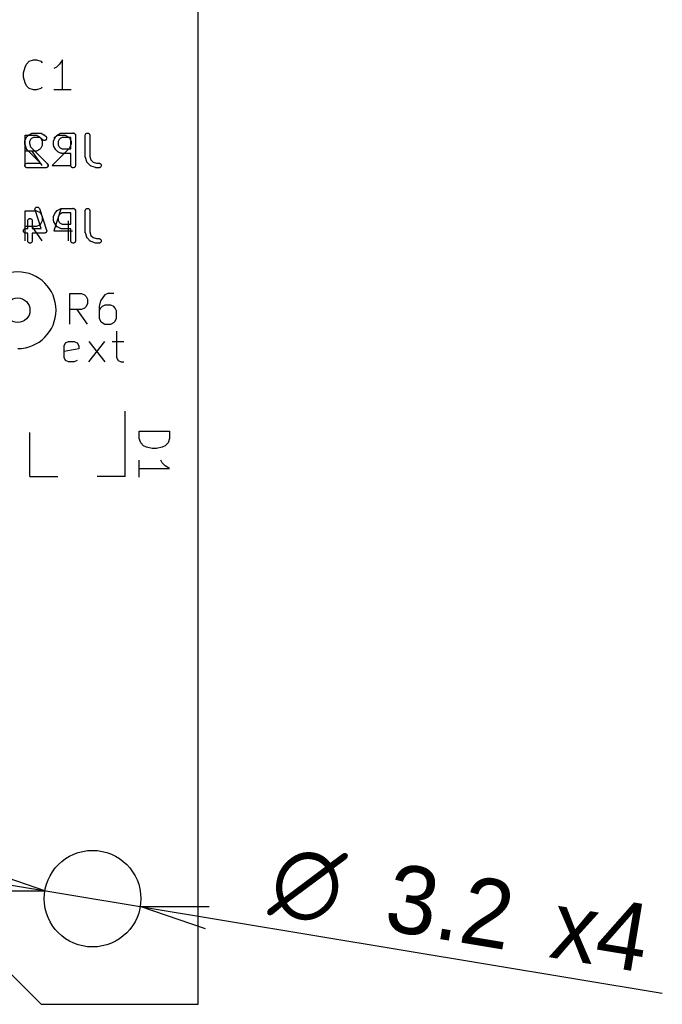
# Model space of a CAD drawing. Header units: millimetres. Extents: x 41 to 95.7, y -150.6 to -95.8.
# Tile 8 of 13: x 74.4 to 95.7, y -150.6 to -118. Entities that reach past the tile are written whole.
import ezdxf
from ezdxf.enums import TextEntityAlignment as Align

# ---------------------------------------------------------------- set-up
doc = ezdxf.new("R2010")
doc.units = ezdxf.units.MM
doc.layers.add('BLACK', color=7, linetype='Continuous')
doc.layers.add('Default', color=7, linetype='Continuous')
doc.styles.add('SEACAD_Solid_Edge_ANSI', font='seans.ttf')
doc.styles.add('SEACAD_Solid_Edge_ANSI1_Symbols', font='semeca1.ttf')
doc.dimstyles.new('JIS_(mm)', dxfattribs={"dimtxt": 2.25, "dimasz": 2.25, "dimexe": 1.125, "dimexo": 0, "dimgap": 0.5625, "dimtad": 1, "dimdsep": 46, "dimtxsty": 'SEACAD_Solid_Edge_ANSI', "dimblk1": '_SE_OPEN', "dimblk2": '_SE_OPEN', "dimsah": 1, "dimcen": 1.125, "dimadec": 0, "dimazin": 0, "dimtfac": 0.5, "dimtmove": 0, "dimatfit": 3, "dimfxl": 1, "dimarcsym": 0})

# ---------------------------------------------------------------- blocks, each defined once
blk = doc.blocks.new('DMBLK5')
at = {"layer": 'Default', "color": 7, "linetype": 'Continuous'}
for p, q in [((70.792, -146.134), (78.388, -147.394)), ((78.388, -147.394), (95.686, -150.263))]:
    blk.add_line(p, q, dxfattribs=at)
for points in [[(72.95, -146.872), (75.231, -146.87), (73.073, -146.132)], [(80.546, -148.132), (78.388, -147.394), (80.669, -147.392)]]:
    blk.add_lwpolyline(points, dxfattribs=at)
for s, style, p in [('O', 'SEACAD_Solid_Edge_ANSI1_Symbols', (82.974, -145.303)), ('3.2', 'SEACAD_Solid_Edge_ANSI', (86.777, -145.934)), ('x4', 'SEACAD_Solid_Edge_ANSI', (92.256, -146.843))]:
    blk.add_text(s, height=2.25, rotation=350.5826, dxfattribs=dict(at, style=style)).set_placement(p, align=Align.TOP_LEFT)
blk = doc.blocks.new('_SE_OPEN')
at = {"color": 0}
for p, q in [((-1, 0.1665), (0, 0)), ((0, 0), (-1, -0.1665)), ((0, 0), (-1, 0))]:
    blk.add_line(p, q, dxfattribs=at)

msp = doc.modelspace()

# ---------------------------------------------------------------- linework, layer by layer
at = {"layer": 'BLACK', "color": 7, "linetype": 'Continuous'}
for p, q in [((80.3095, -150.632), (80.3095, -105.632)), ((74.619, -119.477), (74.7143, -119.382)), ((74.7143, -119.382), (74.8571, -119.334)), ((74.8571, -119.334), (74.9524, -119.334)), ((74.9524, -119.334), (75.0952, -119.382)), ((75.0952, -119.382), (75.1428, -119.43)), ((75.8095, -119.334), (75.7143, -119.477)), ((75.8095, -120.334), (75.8095, -119.334)), ((74.5238, -119.763), (74.5714, -119.572)), ((74.5714, -119.572), (74.619, -119.477)), ((75.619, -119.572), (75.5238, -119.62)), ((75.7143, -119.477), (75.619, -119.572)), ((74.5238, -119.906), (74.5238, -119.763)), ((74.5714, -120.096), (74.5238, -119.906)), ((74.619, -120.192), (74.5714, -120.096)), ((74.7143, -120.287), (74.619, -120.192)), ((74.8571, -120.334), (74.7143, -120.287)), ((74.9524, -120.334), (74.8571, -120.334)), ((75.0952, -120.287), (74.9524, -120.334)), ((75.1428, -120.239), (75.0952, -120.287)), ((76.0952, -120.334), (75.5238, -120.334)), ((74.5678, -122.024), (74.5681, -122.022)), ((74.5678, -122.025), (74.5678, -122.024)), ((74.5678, -122.12), (74.5678, -122.025)), ((74.568, -122.019), (74.5689, -122.014)), ((74.5681, -122.022), (74.568, -122.019)), ((74.5689, -122.014), (74.5695, -122.009)), ((74.5695, -122.009), (74.5701, -122.007)), ((74.5701, -122.007), (74.5705, -122.005)), ((74.5705, -122.005), (74.5724, -122)), ((74.5714, -122.834), (74.5714, -121.834)), ((74.5714, -121.834), (74.9524, -121.834)), ((74.5724, -122), (74.5739, -121.995)), ((74.5739, -121.995), (74.575, -121.993)), ((74.575, -121.993), (74.5758, -121.991)), ((74.5758, -121.991), (74.6234, -121.896)), ((74.6234, -121.896), (74.6238, -121.895)), ((74.6238, -121.895), (74.6261, -121.892)), ((74.6261, -121.892), (74.6281, -121.888)), ((74.6281, -121.888), (74.6301, -121.885)), ((74.6301, -121.885), (74.6318, -121.883)), ((74.6318, -121.883), (74.6347, -121.88)), ((74.6347, -121.88), (74.6374, -121.877)), ((74.6374, -121.877), (74.685, -121.829)), ((74.685, -121.829), (74.6858, -121.828)), ((74.6858, -121.828), (74.6891, -121.826)), ((74.6891, -121.826), (74.6921, -121.823)), ((74.6921, -121.823), (74.6948, -121.821)), ((74.6948, -121.821), (74.6972, -121.819)), ((74.6972, -121.819), (74.701, -121.817)), ((74.701, -121.817), (74.7045, -121.815)), ((74.7045, -121.815), (74.7998, -121.767)), ((74.7521, -121.974), (74.7178, -122.043)), ((74.7825, -121.944), (74.7521, -121.974)), ((74.851, -121.909), (74.7825, -121.944)), ((74.7998, -121.767), (74.8007, -121.767)), ((74.8007, -121.767), (74.8028, -121.766)), ((74.8028, -121.766), (74.8047, -121.765)), ((74.8047, -121.765), (74.8096, -121.764)), ((74.8096, -121.764), (74.8144, -121.762)), ((74.8144, -121.762), (74.8166, -121.761)), ((74.8166, -121.761), (74.8187, -121.761)), ((74.8187, -121.761), (74.8238, -121.76)), ((74.8238, -121.76), (74.8289, -121.76)), ((74.8289, -121.76), (74.8311, -121.76)), ((74.8311, -121.76), (74.8333, -121.759)), ((74.8333, -121.759), (75.0714, -121.759)), ((75.0537, -121.909), (74.851, -121.909)), ((74.9524, -121.834), (75.0476, -121.882)), ((75.0476, -121.882), (75.0952, -121.93)), ((75.1222, -121.944), (75.0537, -121.909)), ((75.0714, -121.759), (75.0725, -121.759)), ((75.0725, -121.759), (75.0746, -121.76)), ((75.0746, -121.76), (75.0769, -121.76)), ((75.0769, -121.76), (75.0819, -121.76)), ((75.0819, -121.76), (75.087, -121.761)), ((75.087, -121.761), (75.0891, -121.762)), ((75.0891, -121.762), (75.0913, -121.762)), ((75.0913, -121.762), (75.0961, -121.764)), ((75.0952, -121.93), (75.1428, -122.025)), ((75.0961, -121.764), (75.1009, -121.765)), ((75.1009, -121.765), (75.1029, -121.767)), ((75.1029, -121.767), (75.1049, -121.767)), ((75.1049, -121.767), (75.2002, -121.815)), ((75.1612, -121.983), (75.1222, -121.944)), ((75.1428, -122.025), (75.1428, -122.168)), ((75.1725, -121.992), (75.1612, -121.983)), ((75.1854, -121.999), (75.1725, -121.992)), ((75.1994, -122.003), (75.1854, -121.999)), ((75.214, -122.005), (75.1994, -122.003)), ((75.2002, -121.815), (75.2011, -121.815)), ((75.2011, -121.815), (75.2047, -121.818)), ((75.2047, -121.818), (75.2084, -121.82)), ((75.2084, -121.82), (75.2108, -121.822)), ((75.2108, -121.822), (75.2134, -121.823)), ((75.2134, -121.823), (75.2164, -121.826)), ((75.2286, -122.003), (75.214, -122.005)), ((75.2164, -121.826), (75.2197, -121.829)), ((75.2197, -121.829), (75.2673, -121.877)), ((75.2426, -121.999), (75.2286, -122.003)), ((75.2555, -121.992), (75.2426, -121.999)), ((75.2669, -121.983), (75.2555, -121.992)), ((75.2763, -121.972), (75.2669, -121.983)), ((75.2673, -121.877), (75.268, -121.877)), ((75.268, -121.877), (75.2772, -121.889)), ((75.2833, -121.959), (75.2763, -121.972)), ((75.2772, -121.889), (75.2839, -121.902)), ((75.2877, -121.945), (75.2833, -121.959)), ((75.2839, -121.902), (75.288, -121.916)), ((75.2893, -121.93), (75.2877, -121.945)), ((75.288, -121.916), (75.2893, -121.93)), ((75.5202, -122.024), (75.5205, -122.022)), ((75.5202, -122.025), (75.5202, -122.024)), ((75.5202, -122.168), (75.5202, -122.025)), ((75.5204, -122.019), (75.5213, -122.014)), ((75.5205, -122.022), (75.5204, -122.019)), ((75.5213, -122.014), (75.5219, -122.009)), ((75.5219, -122.009), (75.5225, -122.007)), ((75.5225, -122.007), (75.5229, -122.005)), ((75.5229, -122.005), (75.5247, -122)), ((75.5238, -121.93), (75.5714, -121.882)), ((75.5247, -122), (75.5263, -121.995)), ((75.5263, -121.995), (75.5273, -121.993)), ((75.5273, -121.993), (75.5281, -121.991)), ((75.5281, -121.991), (75.5758, -121.896)), ((75.5714, -121.882), (75.6666, -121.834)), ((75.5758, -121.896), (75.5762, -121.895)), ((75.5762, -121.895), (75.5785, -121.892)), ((75.5785, -121.892), (75.5805, -121.888)), ((75.5805, -121.888), (75.5825, -121.885)), ((75.5825, -121.885), (75.5842, -121.883)), ((75.5842, -121.883), (75.5871, -121.88)), ((75.5871, -121.88), (75.5898, -121.877)), ((75.5898, -121.877), (75.6374, -121.829)), ((75.6374, -121.829), (75.6382, -121.828)), ((75.6382, -121.828), (75.6415, -121.826)), ((75.6415, -121.826), (75.6445, -121.823)), ((75.6445, -121.823), (75.6472, -121.821)), ((75.6472, -121.821), (75.6496, -121.819)), ((75.6496, -121.819), (75.6533, -121.817)), ((75.6533, -121.817), (75.6569, -121.815)), ((75.6569, -121.815), (75.7521, -121.767)), ((75.6666, -121.834), (75.9047, -121.834)), ((75.7045, -121.974), (75.6702, -122.043)), ((75.7349, -121.944), (75.7045, -121.974)), ((75.8034, -121.909), (75.7349, -121.944)), ((75.7521, -121.767), (75.7531, -121.767)), ((75.7531, -121.767), (75.7552, -121.766)), ((75.7552, -121.766), (75.7571, -121.765)), ((75.7571, -121.765), (75.762, -121.764)), ((75.762, -121.764), (75.7668, -121.762)), ((75.7668, -121.762), (75.769, -121.761)), ((75.769, -121.761), (75.7711, -121.761)), ((75.7711, -121.761), (75.7762, -121.76)), ((75.7762, -121.76), (75.7813, -121.76)), ((75.7813, -121.76), (75.7835, -121.76)), ((75.7835, -121.76), (75.7857, -121.759)), ((75.7857, -121.759), (76.1666, -121.759)), ((76.0916, -121.909), (75.8034, -121.909)), ((75.9047, -121.834), (76, -121.882)), ((76, -121.882), (76.0476, -121.93)), ((76.0476, -121.93), (76.0952, -122.025)), ((76.0916, -122.283), (76.0916, -121.909)), ((76.0952, -122.025), (76.0952, -122.12)), ((76.1666, -121.759), (76.1672, -121.759)), ((76.1672, -121.759), (76.1677, -121.759)), ((76.1677, -121.759), (76.1747, -121.76)), ((76.1747, -121.76), (76.1817, -121.761)), ((76.1817, -121.761), (76.182, -121.761)), ((76.182, -121.761), (76.1822, -121.761)), ((76.1822, -121.761), (76.1889, -121.763)), ((76.1889, -121.763), (76.1957, -121.765)), ((76.1957, -121.765), (76.1959, -121.765)), ((76.1959, -121.765), (76.1962, -121.765)), ((76.1962, -121.765), (76.2024, -121.769)), ((76.2024, -121.769), (76.2086, -121.772)), ((76.2086, -121.772), (76.2088, -121.772)), ((76.2088, -121.772), (76.209, -121.772)), ((76.209, -121.772), (76.2144, -121.777)), ((76.2144, -121.777), (76.2199, -121.782)), ((76.2199, -121.782), (76.22, -121.782)), ((76.22, -121.782), (76.2202, -121.782)), ((76.2202, -121.782), (76.2246, -121.787)), ((76.2246, -121.787), (76.2291, -121.793)), ((76.2291, -121.793), (76.2292, -121.793)), ((76.2292, -121.793), (76.2294, -121.793)), ((76.2294, -121.793), (76.2327, -121.8)), ((76.2327, -121.8), (76.236, -121.806)), ((76.236, -121.806), (76.2361, -121.806)), ((76.2361, -121.806), (76.2362, -121.806)), ((76.2362, -121.806), (76.2382, -121.813)), ((76.2382, -121.813), (76.2402, -121.82)), ((76.2402, -121.82), (76.2403, -121.82)), ((76.2403, -121.82), (76.241, -121.827)), ((76.241, -121.827), (76.2416, -121.834)), ((76.2416, -121.834), (76.2416, -122.834)), ((76.5678, -121.833), (76.5695, -121.819)), ((76.5678, -121.834), (76.5678, -121.833)), ((76.5678, -122.549), (76.5678, -121.834)), ((76.5695, -121.819), (76.5739, -121.805)), ((76.5739, -121.805), (76.5809, -121.792)), ((76.5809, -121.792), (76.5904, -121.781)), ((76.5904, -121.781), (76.6018, -121.772)), ((76.6018, -121.772), (76.6147, -121.765)), ((76.6147, -121.765), (76.6288, -121.761)), ((76.6288, -121.761), (76.6434, -121.759)), ((76.6434, -121.759), (76.6579, -121.761)), ((76.6579, -121.761), (76.6719, -121.765)), ((76.6719, -121.765), (76.6848, -121.772)), ((76.6848, -121.772), (76.6961, -121.782)), ((76.6961, -121.782), (76.7053, -121.793)), ((76.7053, -121.793), (76.7122, -121.806)), ((76.7122, -121.806), (76.7164, -121.82)), ((76.7164, -121.82), (76.7178, -121.834)), ((76.7178, -121.834), (76.7178, -122.536)), ((74.5682, -122.124), (74.5678, -122.12)), ((74.5683, -122.129), (74.5682, -122.124)), ((74.569, -122.132), (74.5683, -122.129)), ((74.5693, -122.135), (74.569, -122.132)), ((74.5705, -122.139), (74.5693, -122.135)), ((74.5714, -122.143), (74.5705, -122.139)), ((74.5717, -122.144), (74.5714, -122.143)), ((74.6193, -122.287), (74.5717, -122.144)), ((74.6202, -122.289), (74.6193, -122.287)), ((74.6208, -122.291), (74.6202, -122.289)), ((74.6232, -122.295), (74.6208, -122.291)), ((74.6253, -122.3), (74.6232, -122.295)), ((74.6265, -122.302), (74.6253, -122.3)), ((74.6276, -122.304), (74.6265, -122.302)), ((74.6308, -122.308), (74.6276, -122.304)), ((74.6337, -122.312), (74.6308, -122.308)), ((74.6353, -122.314), (74.6337, -122.312)), ((74.6367, -122.315), (74.6353, -122.314)), ((74.6374, -122.316), (74.6367, -122.315)), ((75.0808, -122.759), (74.6374, -122.316)), ((74.7178, -122.043), (74.7178, -122.108)), ((74.7178, -122.108), (74.756, -122.222)), ((74.756, -122.222), (75.3149, -122.781)), ((75.0476, -122.311), (74.9524, -122.358)), ((75.0952, -122.263), (75.0476, -122.311)), ((75.1428, -122.168), (75.0952, -122.263)), ((76.0476, -122.263), (75.4762, -122.834)), ((75.5204, -122.17), (75.5202, -122.168)), ((75.5203, -122.172), (75.5204, -122.17)), ((75.5211, -122.177), (75.5203, -122.172)), ((75.5216, -122.182), (75.5211, -122.177)), ((75.5223, -122.184), (75.5216, -122.182)), ((75.5226, -122.187), (75.5223, -122.184)), ((75.5244, -122.191), (75.5226, -122.187)), ((75.5259, -122.196), (75.5244, -122.191)), ((75.5269, -122.198), (75.5259, -122.196)), ((75.5277, -122.2), (75.5269, -122.198)), ((75.5281, -122.201), (75.5277, -122.2)), ((75.5758, -122.296), (75.5281, -122.201)), ((75.578, -122.3), (75.5758, -122.296)), ((75.5799, -122.304), (75.578, -122.3)), ((75.5819, -122.306), (75.5799, -122.304)), ((75.5835, -122.309), (75.5819, -122.306)), ((75.5864, -122.312), (75.5835, -122.309)), ((75.5891, -122.315), (75.5864, -122.312)), ((75.5898, -122.316), (75.5891, -122.315)), ((75.6374, -122.364), (75.5898, -122.316)), ((75.6702, -122.043), (75.6702, -122.15)), ((75.6702, -122.15), (75.7045, -122.219)), ((75.7045, -122.219), (75.7349, -122.249)), ((75.7349, -122.249), (75.8034, -122.283)), ((75.8034, -122.283), (76.0916, -122.283)), ((76.0952, -122.12), (76.0476, -122.263)), ((74.9524, -122.358), (74.5714, -122.358)), ((75.1428, -122.834), (74.8095, -122.358)), ((75.6407, -122.366), (75.6374, -122.364)), ((75.6437, -122.369), (75.6407, -122.366)), ((75.6463, -122.371), (75.6437, -122.369)), ((75.6487, -122.373), (75.6463, -122.371)), ((75.6524, -122.375), (75.6487, -122.373)), ((75.656, -122.377), (75.6524, -122.375)), ((75.6569, -122.378), (75.656, -122.377)), ((75.7521, -122.425), (75.6569, -122.378)), ((75.7542, -122.426), (75.7521, -122.425)), ((75.7561, -122.427), (75.7542, -122.426)), ((75.761, -122.429), (75.7561, -122.427)), ((75.7658, -122.431), (75.761, -122.429)), ((75.768, -122.431), (75.7658, -122.431)), ((75.7701, -122.432), (75.768, -122.431)), ((75.7752, -122.432), (75.7701, -122.432)), ((75.7802, -122.433), (75.7752, -122.432)), ((75.7824, -122.433), (75.7802, -122.433)), ((75.7846, -122.433), (75.7824, -122.433)), ((75.7857, -122.433), (75.7846, -122.433)), ((76.0916, -122.433), (75.7857, -122.433)), ((76.0916, -122.834), (76.0916, -122.433)), ((76.5682, -122.553), (76.5678, -122.549)), ((76.5683, -122.557), (76.5682, -122.553)), ((76.569, -122.56), (76.5683, -122.557)), ((76.5693, -122.563), (76.569, -122.56)), ((76.5705, -122.567), (76.5693, -122.563)), ((76.5714, -122.571), (76.5705, -122.567)), ((76.5717, -122.572), (76.5714, -122.571)), ((76.6193, -122.715), (76.5717, -122.572)), ((76.7178, -122.536), (76.756, -122.651)), ((76.756, -122.651), (76.8262, -122.721)), ((74.5678, -122.834), (74.5694, -122.819)), ((74.5692, -122.848), (74.5678, -122.834)), ((74.5733, -122.862), (74.5692, -122.848)), ((74.5694, -122.819), (74.5737, -122.805)), ((74.5801, -122.875), (74.5733, -122.862)), ((74.5737, -122.805), (74.5807, -122.792)), ((74.5892, -122.887), (74.5801, -122.875)), ((74.5807, -122.792), (74.59, -122.781)), ((74.6005, -122.896), (74.5892, -122.887)), ((74.59, -122.781), (74.6013, -122.772)), ((74.6133, -122.903), (74.6005, -122.896)), ((74.6013, -122.772), (74.6143, -122.765)), ((74.6272, -122.908), (74.6133, -122.903)), ((74.6143, -122.765), (74.6283, -122.761)), ((74.6418, -122.909), (74.6272, -122.908)), ((74.6283, -122.761), (74.6428, -122.759)), ((74.6428, -122.909), (74.6418, -122.909)), ((74.6428, -122.759), (75.0808, -122.759)), ((75.2619, -122.909), (74.6428, -122.909)), ((75.269, -122.909), (75.2619, -122.909)), ((75.2762, -122.908), (75.269, -122.909)), ((75.2763, -122.908), (75.2762, -122.908)), ((75.2764, -122.908), (75.2763, -122.908)), ((75.2833, -122.906), (75.2764, -122.908)), ((75.2902, -122.904), (75.2833, -122.906)), ((75.2903, -122.904), (75.2902, -122.904)), ((75.2905, -122.904), (75.2903, -122.904)), ((75.2968, -122.9), (75.2905, -122.904)), ((75.3032, -122.897), (75.2968, -122.9)), ((75.3033, -122.897), (75.3032, -122.897)), ((75.3034, -122.897), (75.3033, -122.897)), ((75.3091, -122.892), (75.3034, -122.897)), ((75.3145, -122.888), (75.3091, -122.892)), ((75.3146, -122.888), (75.3145, -122.888)), ((75.3147, -122.888), (75.3146, -122.888)), ((75.3194, -122.882), (75.3147, -122.888)), ((75.3149, -122.781), (75.3155, -122.782)), ((75.3155, -122.782), (75.3156, -122.782)), ((75.3156, -122.782), (75.3202, -122.788)), ((75.3239, -122.877), (75.3194, -122.882)), ((75.3202, -122.788), (75.3246, -122.793)), ((75.324, -122.876), (75.3239, -122.877)), ((75.3241, -122.876), (75.324, -122.876)), ((75.3275, -122.87), (75.3241, -122.876)), ((75.3246, -122.793), (75.3247, -122.793)), ((75.3247, -122.793), (75.3248, -122.794)), ((75.3248, -122.794), (75.3281, -122.8)), ((75.3309, -122.864), (75.3275, -122.87)), ((75.3281, -122.8), (75.3314, -122.806)), ((75.331, -122.864), (75.3309, -122.864)), ((75.3333, -122.856), (75.331, -122.863)), ((75.331, -122.863), (75.331, -122.864)), ((75.3314, -122.806), (75.3315, -122.806)), ((75.3315, -122.806), (75.3315, -122.807)), ((75.3315, -122.807), (75.3335, -122.813)), ((75.3353, -122.85), (75.3333, -122.856)), ((75.3335, -122.813), (75.3356, -122.82)), ((75.3361, -122.842), (75.3353, -122.849)), ((75.3353, -122.849), (75.3353, -122.85)), ((75.3356, -122.82), (75.3356, -122.821)), ((75.3356, -122.821), (75.3362, -122.828)), ((75.3369, -122.835), (75.3361, -122.842)), ((75.3362, -122.828), (75.3369, -122.835)), ((75.4762, -122.834), (76.0952, -122.834)), ((76.0931, -122.849), (76.0916, -122.834)), ((76.0973, -122.863), (76.0931, -122.849)), ((76.1042, -122.876), (76.0973, -122.863)), ((76.1134, -122.887), (76.1042, -122.876)), ((76.1247, -122.897), (76.1134, -122.887)), ((76.1376, -122.904), (76.1247, -122.897)), ((76.1516, -122.908), (76.1376, -122.904)), ((76.1661, -122.909), (76.1516, -122.908)), ((76.1807, -122.908), (76.1661, -122.909)), ((76.1947, -122.904), (76.1807, -122.908)), ((76.2077, -122.897), (76.1947, -122.904)), ((76.2191, -122.888), (76.2077, -122.897)), ((76.2285, -122.877), (76.2191, -122.888)), ((76.2356, -122.864), (76.2285, -122.877)), ((76.24, -122.85), (76.2356, -122.864)), ((76.2416, -122.835), (76.24, -122.85)), ((76.2416, -122.834), (76.2416, -122.835)), ((76.6202, -122.717), (76.6193, -122.715)), ((76.6208, -122.719), (76.6202, -122.717)), ((76.6232, -122.724), (76.6208, -122.719)), ((76.6253, -122.729), (76.6232, -122.724)), ((76.6265, -122.73), (76.6253, -122.729)), ((76.6276, -122.732), (76.6265, -122.73)), ((76.6308, -122.736), (76.6276, -122.732)), ((76.6337, -122.741), (76.6308, -122.736)), ((76.6353, -122.742), (76.6337, -122.741)), ((76.6367, -122.744), (76.6353, -122.742)), ((76.6374, -122.745), (76.6367, -122.744)), ((76.7327, -122.84), (76.6374, -122.745)), ((76.7344, -122.841), (76.7327, -122.84)), ((76.7359, -122.843), (76.7344, -122.841)), ((76.74, -122.846), (76.7359, -122.843)), ((76.744, -122.849), (76.74, -122.846)), ((76.7459, -122.85), (76.744, -122.849)), ((76.7477, -122.851), (76.7459, -122.85)), ((76.7523, -122.854), (76.7477, -122.851)), ((76.7569, -122.856), (76.7523, -122.854)), ((76.759, -122.857), (76.7569, -122.856)), ((76.761, -122.858), (76.759, -122.857)), ((76.762, -122.858), (76.761, -122.858)), ((76.9048, -122.906), (76.762, -122.858)), ((76.8262, -122.721), (76.9407, -122.759)), ((76.9089, -122.906), (76.9048, -122.906)), ((76.913, -122.908), (76.9089, -122.906)), ((76.9161, -122.908), (76.913, -122.908)), ((76.9191, -122.909), (76.9161, -122.908)), ((76.9233, -122.909), (76.9191, -122.909)), ((76.9275, -122.909), (76.9233, -122.909)), ((76.9285, -122.909), (76.9275, -122.909)), ((77.0238, -122.909), (76.9285, -122.909)), ((76.9407, -122.759), (77.0238, -122.759)), ((77.0238, -122.759), (77.0248, -122.759)), ((77.0384, -122.908), (77.0238, -122.909)), ((77.0248, -122.759), (77.0394, -122.761)), ((77.0524, -122.904), (77.0384, -122.908)), ((77.0394, -122.761), (77.0533, -122.765)), ((77.0653, -122.897), (77.0524, -122.904)), ((77.0533, -122.765), (77.0662, -122.772)), ((77.0766, -122.888), (77.0653, -122.897)), ((77.0662, -122.772), (77.0774, -122.782)), ((77.086, -122.876), (77.0766, -122.888)), ((77.0774, -122.782), (77.0865, -122.793)), ((77.0929, -122.863), (77.086, -122.876)), ((77.0865, -122.793), (77.0933, -122.806)), ((77.0973, -122.849), (77.0929, -122.863)), ((77.0933, -122.806), (77.0975, -122.82)), ((77.0988, -122.835), (77.0973, -122.849)), ((77.0975, -122.82), (77.0988, -122.835)), ((74.9014, -124.281), (74.9041, -124.266)), ((74.9016, -124.295), (74.9014, -124.281)), ((74.9047, -124.309), (74.9016, -124.295)), ((74.9041, -124.266), (74.9094, -124.253)), ((74.905, -124.31), (74.9047, -124.309)), ((75.1102, -124.926), (74.905, -124.31)), ((74.9094, -124.253), (74.9174, -124.24)), ((74.9174, -124.24), (74.9275, -124.23)), ((74.9275, -124.23), (74.9395, -124.221)), ((74.9395, -124.221), (74.9529, -124.215)), ((74.9529, -124.215), (74.9672, -124.212)), ((74.9672, -124.212), (74.9819, -124.212)), ((74.9819, -124.212), (74.9963, -124.215)), ((74.9963, -124.215), (75.0099, -124.22)), ((75.0099, -124.22), (75.0223, -124.228)), ((75.0223, -124.228), (75.0329, -124.238)), ((75.0329, -124.238), (75.0414, -124.25)), ((75.0414, -124.25), (75.0473, -124.263)), ((75.0473, -124.263), (75.2854, -124.977)), ((75.7619, -124.287), (75.5238, -125.001)), ((75.6569, -124.315), (75.7521, -124.267)), ((75.7521, -124.267), (75.7531, -124.267)), ((75.7531, -124.267), (75.7552, -124.266)), ((75.7552, -124.266), (75.7571, -124.265)), ((75.7571, -124.265), (75.762, -124.264)), ((75.762, -124.264), (75.7668, -124.262)), ((75.7668, -124.262), (75.769, -124.261)), ((75.769, -124.261), (75.7711, -124.261)), ((75.7711, -124.261), (75.7762, -124.26)), ((75.7762, -124.26), (75.7813, -124.26)), ((75.7813, -124.26), (75.7835, -124.26)), ((75.7835, -124.26), (75.7857, -124.259)), ((75.7857, -124.259), (76.1666, -124.259)), ((76.1666, -124.259), (76.1672, -124.259)), ((76.1672, -124.259), (76.1677, -124.259)), ((76.1677, -124.259), (76.1747, -124.26)), ((76.1747, -124.26), (76.1817, -124.261)), ((76.1817, -124.261), (76.182, -124.261)), ((76.182, -124.261), (76.1822, -124.261)), ((76.1822, -124.261), (76.1889, -124.263)), ((76.1889, -124.263), (76.1957, -124.265)), ((76.1957, -124.265), (76.1959, -124.265)), ((76.1959, -124.265), (76.1962, -124.265)), ((76.1962, -124.265), (76.2024, -124.269)), ((76.2024, -124.269), (76.2086, -124.272)), ((76.2086, -124.272), (76.2088, -124.272)), ((76.2088, -124.272), (76.209, -124.272)), ((76.209, -124.272), (76.2144, -124.277)), ((76.2144, -124.277), (76.2199, -124.282)), ((76.2199, -124.282), (76.22, -124.282)), ((76.22, -124.282), (76.2202, -124.282)), ((76.2202, -124.282), (76.2246, -124.287)), ((76.2246, -124.287), (76.2291, -124.293)), ((76.2291, -124.293), (76.2292, -124.293)), ((76.2292, -124.293), (76.2294, -124.293)), ((76.2294, -124.293), (76.2327, -124.3)), ((76.2327, -124.3), (76.236, -124.306)), ((76.236, -124.306), (76.2361, -124.306)), ((76.2361, -124.306), (76.2362, -124.306)), ((76.2362, -124.306), (76.2382, -124.313)), ((76.5695, -124.319), (76.5739, -124.305)), ((76.5739, -124.305), (76.5809, -124.292)), ((76.5809, -124.292), (76.5904, -124.281)), ((76.5904, -124.281), (76.6018, -124.272)), ((76.6018, -124.272), (76.6147, -124.265)), ((76.6147, -124.265), (76.6288, -124.261)), ((76.6288, -124.261), (76.6434, -124.259)), ((76.6434, -124.259), (76.6579, -124.261)), ((76.6579, -124.261), (76.6719, -124.265)), ((76.6719, -124.265), (76.6848, -124.272)), ((76.6848, -124.272), (76.6961, -124.282)), ((76.6961, -124.282), (76.7053, -124.293)), ((76.7053, -124.293), (76.7122, -124.306)), ((76.7122, -124.306), (76.7164, -124.32)), ((74.5714, -125.334), (74.5714, -124.334)), ((74.5714, -124.334), (74.9524, -124.334)), ((74.6647, -124.652), (74.6691, -124.638)), ((74.6691, -124.638), (74.6762, -124.625)), ((74.6762, -124.625), (74.6856, -124.614)), ((74.6856, -124.614), (74.697, -124.605)), ((74.697, -124.605), (74.71, -124.598)), ((74.71, -124.598), (74.724, -124.594)), ((74.724, -124.594), (74.7386, -124.593)), ((74.7386, -124.593), (74.7532, -124.594)), ((74.7532, -124.594), (74.7671, -124.599)), ((74.7671, -124.599), (74.78, -124.606)), ((74.78, -124.606), (74.7913, -124.615)), ((74.7913, -124.615), (74.8005, -124.626)), ((74.8005, -124.626), (74.8074, -124.639)), ((74.9524, -124.334), (75.0476, -124.382)), ((75.0476, -124.382), (75.0952, -124.43)), ((75.0952, -124.43), (75.1428, -124.525)), ((75.1428, -124.525), (75.1428, -124.668)), ((75.5202, -124.524), (75.5205, -124.522)), ((75.5202, -124.525), (75.5202, -124.524)), ((75.5202, -124.668), (75.5202, -124.525)), ((75.5204, -124.519), (75.5213, -124.514)), ((75.5205, -124.522), (75.5204, -124.519)), ((75.5213, -124.514), (75.5219, -124.509)), ((75.5219, -124.509), (75.5225, -124.507)), ((75.5225, -124.507), (75.5229, -124.505)), ((75.5229, -124.505), (75.5247, -124.5)), ((75.5247, -124.5), (75.5263, -124.495)), ((75.5263, -124.495), (75.5273, -124.493)), ((75.5273, -124.493), (75.5281, -124.491)), ((75.5281, -124.491), (75.5758, -124.396)), ((75.5758, -124.396), (75.5762, -124.395)), ((75.5762, -124.395), (75.5785, -124.392)), ((75.5785, -124.392), (75.5805, -124.388)), ((75.5805, -124.388), (75.5825, -124.385)), ((75.5825, -124.385), (75.5842, -124.383)), ((75.5842, -124.383), (75.5871, -124.38)), ((75.5871, -124.38), (75.5898, -124.377)), ((75.5898, -124.377), (75.6374, -124.329)), ((75.6374, -124.329), (75.6382, -124.328)), ((75.6382, -124.328), (75.6415, -124.326)), ((75.6415, -124.326), (75.6445, -124.323)), ((75.6445, -124.323), (75.6472, -124.321)), ((75.6472, -124.321), (75.6496, -124.319)), ((75.6496, -124.319), (75.6533, -124.317)), ((75.6533, -124.317), (75.6569, -124.315)), ((75.7045, -124.474), (75.6702, -124.543)), ((75.6702, -124.543), (75.6702, -124.65)), ((75.7349, -124.444), (75.7045, -124.474)), ((75.8034, -124.409), (75.7349, -124.444)), ((76.0916, -124.409), (75.8034, -124.409)), ((76.0916, -124.783), (76.0916, -124.409)), ((76.2382, -124.313), (76.2402, -124.32)), ((76.2402, -124.32), (76.2403, -124.32)), ((76.2403, -124.32), (76.241, -124.327)), ((76.241, -124.327), (76.2416, -124.334)), ((76.2416, -124.334), (76.2416, -125.334)), ((76.5678, -124.333), (76.5695, -124.319)), ((76.5678, -124.334), (76.5678, -124.333)), ((76.5678, -125.049), (76.5678, -124.334)), ((76.7164, -124.32), (76.7178, -124.334)), ((76.7178, -124.334), (76.7178, -125.036)), ((74.5261, -124.972), (74.533, -124.959)), ((74.533, -124.959), (74.5424, -124.948)), ((74.5424, -124.948), (74.5537, -124.939)), ((74.5537, -124.939), (74.5666, -124.932)), ((74.5666, -124.932), (74.5806, -124.927)), ((74.9524, -124.858), (74.5714, -124.858)), ((74.5806, -124.927), (74.5952, -124.926)), ((74.5952, -124.926), (74.6631, -124.926)), ((74.6631, -124.667), (74.6647, -124.652)), ((74.6631, -124.668), (74.6631, -124.667)), ((74.6631, -124.926), (74.6631, -124.668)), ((74.8074, -124.639), (74.8116, -124.653)), ((75.1428, -125.334), (74.8095, -124.858)), ((74.8116, -124.653), (74.8131, -124.668)), ((74.8131, -124.668), (74.8131, -124.926)), ((74.8131, -124.926), (75.1102, -124.926)), ((75.0476, -124.811), (74.9524, -124.858)), ((75.0952, -124.763), (75.0476, -124.811)), ((75.1428, -124.668), (75.0952, -124.763)), ((75.5204, -124.67), (75.5202, -124.668)), ((75.5203, -124.672), (75.5204, -124.67)), ((75.5211, -124.677), (75.5203, -124.672)), ((75.5216, -124.682), (75.5211, -124.677)), ((75.5223, -124.684), (75.5216, -124.682)), ((75.5226, -124.687), (75.5223, -124.684)), ((75.5244, -124.691), (75.5226, -124.687)), ((75.5259, -124.696), (75.5244, -124.691)), ((75.5269, -124.698), (75.5259, -124.696)), ((75.5277, -124.7), (75.5269, -124.698)), ((75.5281, -124.701), (75.5277, -124.7)), ((75.5758, -124.796), (75.5281, -124.701)), ((75.578, -124.8), (75.5758, -124.796)), ((75.5799, -124.804), (75.578, -124.8)), ((75.5819, -124.806), (75.5799, -124.804)), ((75.5835, -124.809), (75.5819, -124.806)), ((75.5864, -124.812), (75.5835, -124.809)), ((75.5891, -124.815), (75.5864, -124.812)), ((75.5898, -124.816), (75.5891, -124.815)), ((75.6374, -124.864), (75.5898, -124.816)), ((75.6407, -124.866), (75.6374, -124.864)), ((75.6437, -124.869), (75.6407, -124.866)), ((75.6463, -124.871), (75.6437, -124.869)), ((75.6487, -124.873), (75.6463, -124.871)), ((75.6524, -124.875), (75.6487, -124.873)), ((75.656, -124.877), (75.6524, -124.875)), ((75.6569, -124.878), (75.656, -124.877)), ((75.7521, -124.925), (75.6569, -124.878)), ((75.6702, -124.65), (75.7045, -124.719)), ((75.7045, -124.719), (75.7349, -124.749)), ((75.7349, -124.749), (75.8034, -124.783)), ((75.7542, -124.926), (75.7521, -124.925)), ((75.7561, -124.927), (75.7542, -124.926)), ((75.761, -124.929), (75.7561, -124.927)), ((75.7658, -124.931), (75.761, -124.929)), ((75.768, -124.931), (75.7658, -124.931)), ((75.7701, -124.932), (75.768, -124.931)), ((75.7752, -124.932), (75.7701, -124.932)), ((75.7802, -124.933), (75.7752, -124.932)), ((75.7824, -124.933), (75.7802, -124.933)), ((75.7846, -124.933), (75.7824, -124.933)), ((75.7857, -124.933), (75.7846, -124.933)), ((76.0916, -124.933), (75.7857, -124.933)), ((75.8034, -124.783), (76.0916, -124.783)), ((76, -124.668), (76, -125.334)), ((76.0916, -125.334), (76.0916, -124.933)), ((74.5202, -125.001), (74.5217, -124.986)), ((74.5215, -125.015), (74.5202, -125.001)), ((74.5257, -125.029), (74.5215, -125.015)), ((74.5217, -124.986), (74.5261, -124.972)), ((74.5325, -125.042), (74.5257, -125.029)), ((74.5416, -125.054), (74.5325, -125.042)), ((74.5528, -125.063), (74.5416, -125.054)), ((74.5657, -125.07), (74.5528, -125.063)), ((74.5796, -125.074), (74.5657, -125.07)), ((74.5942, -125.076), (74.5796, -125.074)), ((74.5952, -125.076), (74.5942, -125.076)), ((74.6631, -125.076), (74.5952, -125.076)), ((74.6631, -125.334), (74.6631, -125.076)), ((75.2143, -125.076), (74.8131, -125.076)), ((74.8131, -125.076), (74.8131, -125.334)), ((75.2187, -125.076), (75.2143, -125.076)), ((75.2232, -125.076), (75.2187, -125.076)), ((75.226, -125.075), (75.2232, -125.076)), ((75.2288, -125.075), (75.226, -125.075)), ((75.2331, -125.073), (75.2288, -125.075)), ((75.2375, -125.072), (75.2331, -125.073)), ((75.2401, -125.071), (75.2375, -125.072)), ((75.2428, -125.07), (75.2401, -125.071)), ((75.2468, -125.068), (75.2428, -125.07)), ((75.2509, -125.066), (75.2468, -125.068)), ((75.2532, -125.065), (75.2509, -125.066)), ((75.2558, -125.064), (75.2532, -125.065)), ((75.2592, -125.061), (75.2558, -125.064)), ((75.2629, -125.058), (75.2592, -125.061)), ((75.2649, -125.056), (75.2629, -125.058)), ((75.2671, -125.054), (75.2649, -125.056)), ((75.27, -125.051), (75.2671, -125.054)), ((75.2731, -125.048), (75.27, -125.051)), ((75.2746, -125.045), (75.2731, -125.048)), ((75.2764, -125.043), (75.2746, -125.045)), ((75.2786, -125.039), (75.2764, -125.043)), ((75.281, -125.035), (75.2786, -125.039)), ((75.282, -125.033), (75.281, -125.035)), ((75.2834, -125.03), (75.282, -125.033)), ((75.2847, -125.026), (75.2834, -125.03)), ((75.2864, -125.022), (75.2847, -125.026)), ((75.2854, -124.977), (75.2857, -124.978)), ((75.2857, -124.978), (75.2867, -124.983)), ((75.2869, -125.019), (75.2864, -125.022)), ((75.2867, -124.983), (75.2879, -124.987)), ((75.2877, -125.016), (75.2869, -125.019)), ((75.2882, -125.012), (75.2877, -125.016)), ((75.2879, -124.987), (75.2882, -124.99)), ((75.2882, -124.99), (75.2888, -124.993)), ((75.289, -125.007), (75.2882, -125.012)), ((75.2888, -124.993), (75.2889, -124.997)), ((75.2889, -124.997), (75.2893, -125.002)), ((75.2893, -125.002), (75.289, -125.004)), ((75.289, -125.004), (75.289, -125.007)), ((75.5238, -125.001), (76.1428, -125.001)), ((76.5682, -125.053), (76.5678, -125.049)), ((76.5683, -125.057), (76.5682, -125.053)), ((76.569, -125.06), (76.5683, -125.057)), ((76.5693, -125.063), (76.569, -125.06)), ((76.5705, -125.067), (76.5693, -125.063)), ((76.5714, -125.071), (76.5705, -125.067)), ((76.5717, -125.072), (76.5714, -125.071)), ((76.6193, -125.215), (76.5717, -125.072)), ((76.6202, -125.217), (76.6193, -125.215)), ((76.6208, -125.219), (76.6202, -125.217)), ((76.6232, -125.224), (76.6208, -125.219)), ((76.6253, -125.229), (76.6232, -125.224)), ((76.6265, -125.23), (76.6253, -125.229)), ((76.6276, -125.232), (76.6265, -125.23)), ((76.6308, -125.236), (76.6276, -125.232)), ((76.6337, -125.241), (76.6308, -125.236)), ((76.6353, -125.242), (76.6337, -125.241)), ((76.6367, -125.244), (76.6353, -125.242)), ((76.6374, -125.245), (76.6367, -125.244)), ((76.7327, -125.34), (76.6374, -125.245)), ((76.7178, -125.036), (76.756, -125.151)), ((76.756, -125.151), (76.8262, -125.221)), ((76.8262, -125.221), (76.9407, -125.259)), ((76.9407, -125.259), (77.0238, -125.259)), ((77.0238, -125.259), (77.0248, -125.259)), ((77.0248, -125.259), (77.0394, -125.261)), ((77.0394, -125.261), (77.0533, -125.265)), ((77.0533, -125.265), (77.0662, -125.272)), ((77.0662, -125.272), (77.0774, -125.282)), ((77.0774, -125.282), (77.0865, -125.293)), ((74.6645, -125.349), (74.6631, -125.334)), ((74.6687, -125.363), (74.6645, -125.349)), ((74.6756, -125.376), (74.6687, -125.363)), ((74.6849, -125.387), (74.6756, -125.376)), ((74.6961, -125.397), (74.6849, -125.387)), ((74.709, -125.404), (74.6961, -125.397)), ((74.723, -125.408), (74.709, -125.404)), ((74.7375, -125.409), (74.723, -125.408)), ((74.7521, -125.408), (74.7375, -125.409)), ((74.7662, -125.404), (74.7521, -125.408)), ((74.7791, -125.397), (74.7662, -125.404)), ((74.7905, -125.388), (74.7791, -125.397)), ((74.8, -125.377), (74.7905, -125.388)), ((74.807, -125.364), (74.8, -125.377)), ((74.8114, -125.35), (74.807, -125.364)), ((74.8131, -125.335), (74.8114, -125.35)), ((74.8131, -125.334), (74.8131, -125.335)), ((76.0931, -125.349), (76.0916, -125.334)), ((76.0973, -125.363), (76.0931, -125.349)), ((76.1042, -125.376), (76.0973, -125.363)), ((76.1134, -125.387), (76.1042, -125.376)), ((76.1247, -125.397), (76.1134, -125.387)), ((76.1376, -125.404), (76.1247, -125.397)), ((76.1516, -125.408), (76.1376, -125.404)), ((76.1661, -125.409), (76.1516, -125.408)), ((76.1807, -125.408), (76.1661, -125.409)), ((76.1947, -125.404), (76.1807, -125.408)), ((76.2077, -125.397), (76.1947, -125.404)), ((76.2191, -125.388), (76.2077, -125.397)), ((76.2285, -125.377), (76.2191, -125.388)), ((76.2356, -125.364), (76.2285, -125.377)), ((76.24, -125.35), (76.2356, -125.364)), ((76.2416, -125.335), (76.24, -125.35)), ((76.2416, -125.334), (76.2416, -125.335)), ((76.7344, -125.341), (76.7327, -125.34)), ((76.7359, -125.343), (76.7344, -125.341)), ((76.74, -125.346), (76.7359, -125.343)), ((76.744, -125.349), (76.74, -125.346)), ((76.7459, -125.35), (76.744, -125.349)), ((76.7477, -125.351), (76.7459, -125.35)), ((76.7523, -125.354), (76.7477, -125.351)), ((76.7569, -125.356), (76.7523, -125.354)), ((76.759, -125.357), (76.7569, -125.356)), ((76.761, -125.358), (76.759, -125.357)), ((76.762, -125.358), (76.761, -125.358)), ((76.9048, -125.406), (76.762, -125.358)), ((76.9089, -125.406), (76.9048, -125.406)), ((76.913, -125.408), (76.9089, -125.406)), ((76.9161, -125.408), (76.913, -125.408)), ((76.9191, -125.409), (76.9161, -125.408)), ((76.9233, -125.409), (76.9191, -125.409)), ((76.9275, -125.409), (76.9233, -125.409)), ((76.9285, -125.409), (76.9275, -125.409)), ((77.0238, -125.409), (76.9285, -125.409)), ((77.0384, -125.408), (77.0238, -125.409)), ((77.0524, -125.404), (77.0384, -125.408)), ((77.0653, -125.397), (77.0524, -125.404)), ((77.0766, -125.388), (77.0653, -125.397)), ((77.086, -125.376), (77.0766, -125.388)), ((77.0929, -125.363), (77.086, -125.376)), ((77.0865, -125.293), (77.0933, -125.306)), ((77.0973, -125.349), (77.0929, -125.363)), ((77.0933, -125.306), (77.0975, -125.32)), ((77.0988, -125.335), (77.0973, -125.349)), ((77.0975, -125.32), (77.0988, -125.335)), ((76.0596, -128.092), (76.0596, -127.076)), ((76.0596, -127.076), (76.4466, -127.076)), ((76.4466, -127.076), (76.5434, -127.124)), ((76.5434, -127.124), (76.5918, -127.172)), ((76.5918, -127.172), (76.6402, -127.269)), ((77.1724, -127.172), (77.0756, -127.318)), ((77.2207, -127.124), (77.1724, -127.172)), ((77.3175, -127.076), (77.2207, -127.124)), ((77.511, -127.076), (77.3175, -127.076)), ((76.5434, -127.559), (76.4466, -127.608)), ((76.5918, -127.511), (76.5434, -127.559)), ((76.6402, -127.414), (76.5918, -127.511)), ((76.6402, -127.269), (76.6402, -127.414)), ((77.0756, -127.318), (77.0272, -127.511)), ((77.0272, -127.511), (77.0272, -127.898)), ((77.0756, -127.559), (77.0272, -127.656)), ((77.124, -127.511), (77.0756, -127.559)), ((77.2207, -127.463), (77.124, -127.511)), ((77.4143, -127.463), (77.2207, -127.463)), ((77.511, -127.511), (77.4143, -127.463)), ((77.5594, -127.559), (77.511, -127.511)), ((77.6078, -127.656), (77.5594, -127.559)), ((76.4466, -127.608), (76.0596, -127.608)), ((76.6402, -128.092), (76.3015, -127.608)), ((77.0272, -127.898), (77.0756, -127.995)), ((77.5594, -127.995), (77.6078, -127.898)), ((77.6078, -127.898), (77.6078, -127.656)), ((77.0756, -127.995), (77.124, -128.043)), ((77.124, -128.043), (77.2207, -128.092)), ((77.2207, -128.092), (77.4143, -128.092)), ((77.4143, -128.092), (77.511, -128.043)), ((77.511, -128.043), (77.5594, -127.995)), ((77.6078, -128.326), (77.6078, -129.196)), ((75.8661, -128.809), (75.9145, -128.713)), ((75.8661, -129.196), (75.8661, -128.809)), ((75.9145, -128.713), (76.0112, -128.664)), ((76.0112, -128.664), (76.2047, -128.664)), ((76.2047, -128.664), (76.3015, -128.713)), ((76.3015, -128.713), (76.3499, -128.809)), ((76.3499, -128.809), (76.3499, -128.906)), ((76.6885, -129.342), (77.2207, -128.664)), ((76.6885, -128.664), (77.2207, -129.342)), ((77.4626, -128.664), (77.8497, -128.664)), ((76.3499, -128.906), (75.8661, -129.003)), ((75.9145, -129.293), (75.8661, -129.196)), ((77.6078, -129.196), (77.6562, -129.293)), ((76.0112, -129.342), (75.9145, -129.293)), ((76.2047, -129.342), (76.0112, -129.342)), ((76.3015, -129.293), (76.2047, -129.342)), ((77.6562, -129.293), (77.7529, -129.342)), ((77.7529, -129.342), (77.8497, -129.342)), ((77.8895, -133.142), (77.8895, -130.982)), ((74.7295, -133.142), (74.7295, -131.682)), ((78.3571, -131.644), (79.3571, -131.644)), ((78.3571, -131.882), (78.3571, -131.644)), ((79.3571, -131.644), (79.3571, -131.882)), ((78.4047, -132.025), (78.3571, -131.882)), ((78.5, -132.12), (78.4047, -132.025)), ((78.5952, -132.168), (78.5, -132.12)), ((79.2143, -132.12), (79.119, -132.168)), ((79.3095, -132.025), (79.2143, -132.12)), ((79.3571, -131.882), (79.3095, -132.025)), ((78.7857, -132.215), (78.5952, -132.168)), ((78.9285, -132.215), (78.7857, -132.215)), ((79.119, -132.168), (78.9285, -132.215)), ((78.3571, -133.168), (78.3571, -132.596)), ((79.119, -132.692), (79.0714, -132.596)), ((79.2143, -132.787), (79.119, -132.692)), ((79.3571, -132.882), (79.2143, -132.787)), ((78.3571, -132.882), (79.3571, -132.882)), ((74.7295, -133.142), (75.6595, -133.142)), ((77.8895, -133.142), (76.9595, -133.142)), ((72.9095, -148.432), (75.1095, -150.632)), ((75.1095, -150.632), (80.3095, -150.632))]:
    msp.add_line(p, q, dxfattribs=at)
for centre, radius in [((74.3295, -127.632), 0.4064), ((76.8095, -147.132), 1.6)]:
    msp.add_circle(centre, radius, dxfattribs=at)
msp.add_arc((74.3295, -127.632), 1.27, 270, 180, dxfattribs=at)
for p in [(76.1672, -121.759), (76.1672, -121.759), (76.2402, -121.82), (75.3155, -122.782), (75.3155, -122.782), (75.3353, -122.85), (75.3356, -122.82), (75.3369, -122.835), (75.3369, -122.835), (76.1672, -124.259), (76.1672, -124.259), (76.2402, -124.32)]:
    msp.add_point(p, dxfattribs=at)

# ---------------------------------------------------------------- dimensions: what is measured, and where the dimension line sits
at = {"layer": 'Default', "color": 7, "linetype": 'Continuous'}
dim = msp.add_diameter_dim_2p(p1=(75.2311, -146.8702), p2=(78.3879, -147.3938), text='\\A1;<> x4', dimstyle='JIS_(mm)', override={"dimtmove": 1, "dimtolj": 1}, dxfattribs=at)
dim.commit()
dim.dimension.update_dxf_attribs({"geometry": 'DMBLK5', "text_midpoint": (81.7368, -147.9492), "dimtype": 163})

doc.saveas('drawing.dxf')
